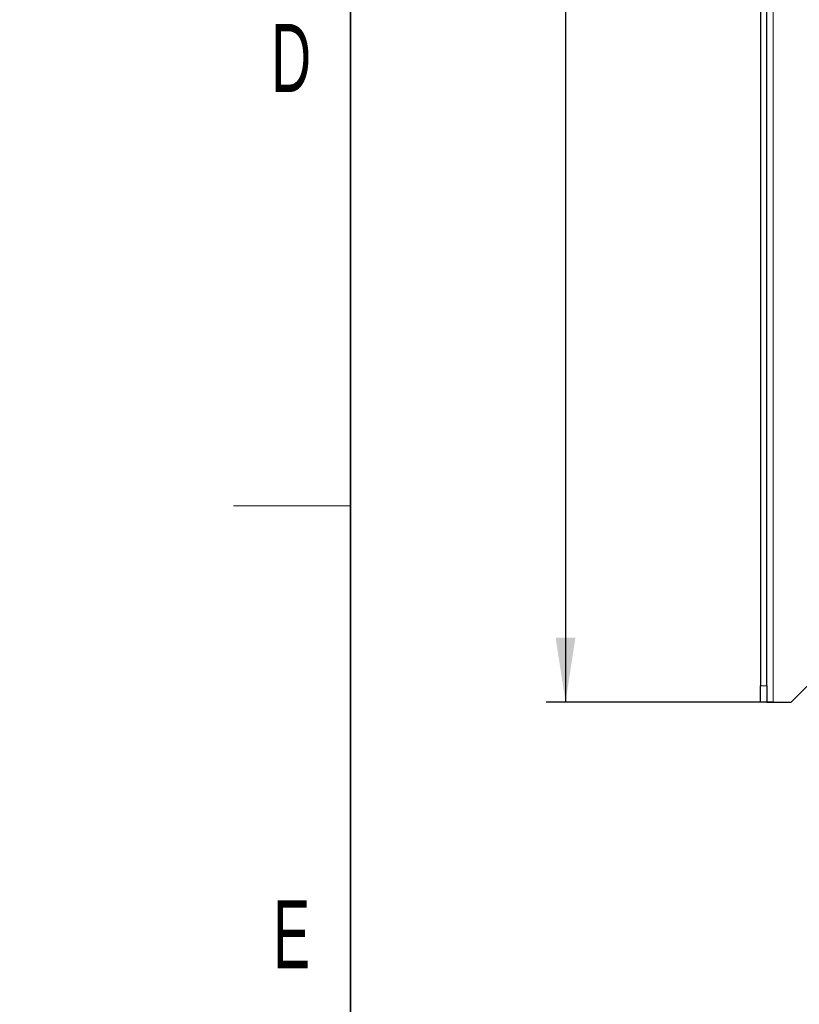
# Paper-space layout 'Blatt3' of a CAD drawing. Header units: millimetres. Extents: x 5 to 418, y 2 to 292.
# Tile 2 of 100: x 9 to 49, y 77 to 127. Entities that reach past the tile are written whole.
import ezdxf

# ---------------------------------------------------------------- set-up
doc = ezdxf.new("R2010")
doc.units = ezdxf.units.MM
doc.layers.add('SLD-0', color=7, linetype='Continuous')
doc.styles.add('SLDTEXTSTYLE0', font='TXT', dxfattribs={"width": 0.605})
doc.dimstyles.new('SLDDIMSTYLE1', dxfattribs={"dimtxt": 3.5, "dimasz": 3.302, "dimexe": 0, "dimexo": 0.0625, "dimgap": 0.875, "dimtad": 1, "dimlfac": 6, "dimrnd": 1e-09, "dimzin": 12, "dimdsep": 46, "dimtxsty": 'SLDTEXTSTYLE0', "dimsah": 1, "dimcen": 0.09, "dimadec": 0, "dimazin": 3, "dimtfac": 1, "dimtofl": 0, "dimtmove": 0, "dimatfit": 3, "dimfxl": 1, "dimfrac": 2, "dimtolj": 1, "dimtzin": 12, "dimarcsym": 0})

# ---------------------------------------------------------------- blocks, each defined once
blk = doc.blocks.new('_D_15')
at = {"layer": 'SLD-0', "color": 7}
for p, q in [((47.708, 251.341), (36.042, 251.341)), ((37.042, 251.341), (37.042, 92.175)), ((47.708, 92.175), (36.042, 92.175))]:
    blk.add_line(p, q, dxfattribs=at)
for points in [[(37.042, 251.341), (36.534, 248.039), (37.55, 248.039)], [(37.042, 92.175), (37.55, 95.477), (36.534, 95.477)]]:
    blk.add_solid(points, dxfattribs=at)
at = {"layer": 'SLD-0', "color": 7, "insert": (32.53, 167.748), "char_height": 3.5, "attachment_point": 1, "rotation": 90, "style": 'SLDTEXTSTYLE0'}
blk.add_mtext('955', dxfattribs=at)

psp = doc.layouts.new('Blatt3')

# ---------------------------------------------------------------- linework, layer by layer
at = {"color": 7, "linetype": 'Continuous', "lineweight": 18}
for p, q in [((47.7085, 92.1746), (47.7085, 251.3413)), ((47.0418, 93.0079), (47.3751, 93.0079))]:
    psp.add_line(p, q, dxfattribs=at)
at = {"color": 7, "linetype": 'Continuous', "lineweight": 25}
for p, q in [((47.0418, 135.1708), (47.0418, 93.0079)), ((47.3751, 93.0079), (47.3751, 135.1708)), ((47.0418, 92.1746), (47.0418, 93.0079)), ((47.3751, 93.0079), (47.3751, 92.1746)), ((48.6251, 92.1746), (49.4585, 93.0079)), ((47.3751, 92.1746), (47.0418, 92.1746)), ((47.3751, 92.1746), (47.7085, 92.1746)), ((47.7085, 92.1746), (48.6251, 92.1746))]:
    psp.add_line(p, q, dxfattribs=at)
at = {"layer": 'SLD-0', "lineweight": 35}
psp.add_line((26, 282.5), (26, 12), dxfattribs=at)
at = {"layer": 'SLD-0', "lineweight": 18}
psp.add_line((20, 102.25), (26, 102.25), dxfattribs=at)

# ---------------------------------------------------------------- texts
at = {"layer": 'SLD-0', "char_height": 3.5, "attachment_point": 2, "style": 'SLDTEXTSTYLE0'}
for s, insert in [('D', (22.9597, 127.0011)), ('E', (22.9816, 82.0011))]:
    psp.add_mtext(s, dxfattribs=dict(at, insert=insert))
at = {"layer": 'SLD-0', "char_height": 2, "attachment_point": 1, "rotation": 90, "style": 'SLDTEXTSTYLE0'}
for s, insert in [('noch Dritten zugänglich gemacht werden, und sie darf durch den Empfänger oder', (12.2299, 7.2381)), ('Ohne unsere vorherige Zustimmung darf diese Zeichnung weder vervielfältigt,', (9.2299, 7.2381)), ('Dritte auch nicht in anderer Weise missbräuchlich verwendet werden.', (15.2299, 7.2381))]:
    psp.add_mtext(s, dxfattribs=dict(at, insert=insert))

# ---------------------------------------------------------------- dimensions: what is measured, and where the dimension line sits
at = {"layer": 'SLD-0', "color": 7}
dim = psp.add_linear_dim(base=(37.0418, 92.1746), p1=(47.7085, 251.3413), p2=(47.7085, 92.1746), angle=90, dimstyle='SLDDIMSTYLE1', dxfattribs=at)
dim.commit()
dim.dimension.update_dxf_attribs({"geometry": '_D_15', "text_midpoint": (37.0418, 171.7579), "dimtype": 160})

doc.saveas('drawing.dxf')
